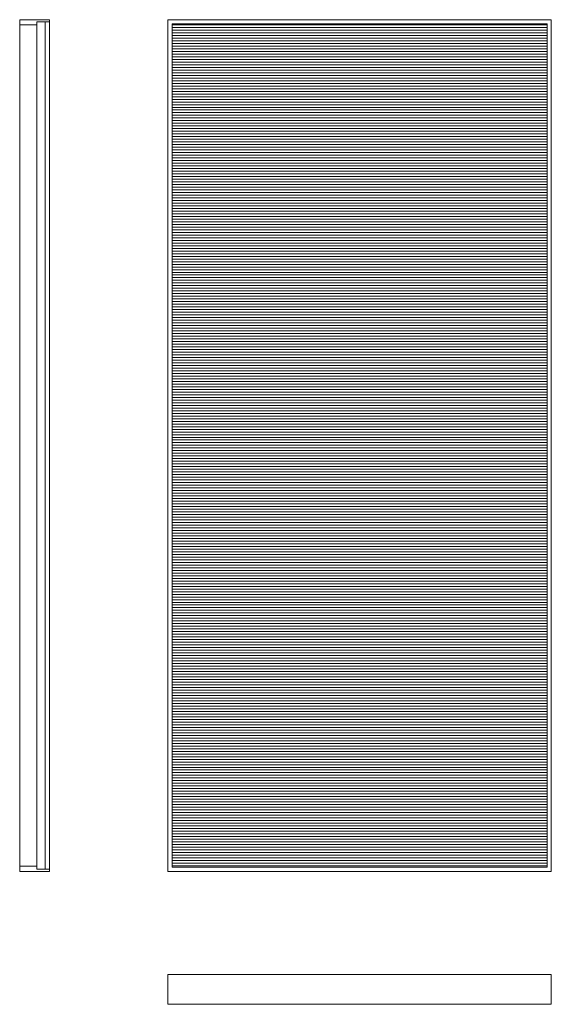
# Model space of a CAD drawing. Header units: millimetres. Extents: x -2430 to -1176, y -900 to 256.
# Tile 1 of 5: x -2430 to -1806, y -900 to 256. Entities that reach past the tile are written whole.
import ezdxf

# ---------------------------------------------------------------- set-up
doc = ezdxf.new("R2010")
doc.units = ezdxf.units.MM
for name, color, linetype, lineweight, true_color in [('Default', 7, 'Continuous', 15, 0x000000), ('Layer 02', 7, 'Continuous', 9, 0xdddddd), ('Make2D$visible$lines', 7, 'Continuous', 15, 0x000000)]:
    doc.layers.add(name, color=color, linetype=linetype, lineweight=lineweight, true_color=true_color)

msp = doc.modelspace()

# ---------------------------------------------------------------- hatches: boundary and pattern name
at = {"layer": 'Layer 02'}
h = msp.add_hatch(dxfattribs=at)
h.set_pattern_fill('Hatch1', color=256, scale=25, style=0, pattern_type=2)
h.set_pattern_definition([(0, (0, 0), (0, 3.125), [])])
h.paths.add_polyline_path([(-1811.3, -738.9), (-1811.3, 251), (-2251.1, 251), (-2251.1, -738.9)], flags=0)

# ---------------------------------------------------------------- linework, layer by layer
at = {"layer": 'Default'}
for p, q in [((-2430.1, 250), (-2430.1, 256)), ((-2430.1, 256), (-2395.1, 256)), ((-2395.1, 256), (-2395.1, 253.5)), ((-2410.1, 250), (-2430.1, 250)), ((-2395.1, 253.5), (-2410.1, 253.5)), ((-2410.1, 253.5), (-2410.1, 250)), ((-2410.1, 253.5), (-2400.1, 253.5)), ((-2410.1, -741.5), (-2410.1, 253.5)), ((-2400.1, 253.5), (-2400.1, -741.5)), ((-2395.1, 253.5), (-2400.1, 253.5)), ((-2400.1, 253.5), (-2400.1, -741.5)), ((-2395.1, -741.5), (-2395.1, 253.5)), ((-1811.2, 251), (-2251.2, 251)), ((-2251.2, 251), (-2251.2, -739)), ((-1811.2, -739), (-1811.2, 251)), ((-2430.1, -738), (-2430.1, -744)), ((-2410.1, -738), (-2430.1, -738)), ((-2410.1, -741.5), (-2410.1, -738)), ((-2251.2, -739), (-1811.2, -739)), ((-2430.1, -744), (-2395.1, -744)), ((-2395.1, -741.5), (-2410.1, -741.5)), ((-2400.1, -741.5), (-2410.1, -741.5)), ((-2400.1, -741.5), (-2395.1, -741.5)), ((-2395.1, -744), (-2395.1, -741.5))]:
    msp.add_line(p, q, dxfattribs=at)
at = {"layer": 'Make2D$visible$lines'}
for p, q in [((-2430.1, 256), (-2395.1, 256)), ((-2430.1, -744), (-2430.1, 256)), ((-2395.1, -744), (-2395.1, 256)), ((-1806.2, 256), (-2256.2, 256)), ((-2256.2, 256), (-2256.2, -744)), ((-1806.2, -744), (-1806.2, 256)), ((-2430.1, -744), (-2395.1, -744)), ((-2430.1, -744), (-2395.1, -744)), ((-2256.2, -744), (-1806.2, -744)), ((-1806.2, -865.1), (-2256.2, -865.1)), ((-2256.2, -900.1), (-2256.2, -865.1)), ((-1806.2, -900.1), (-1806.2, -865.1)), ((-1806.2, -900.1), (-2256.2, -900.1))]:
    msp.add_line(p, q, dxfattribs=at)

doc.saveas('drawing.dxf')
